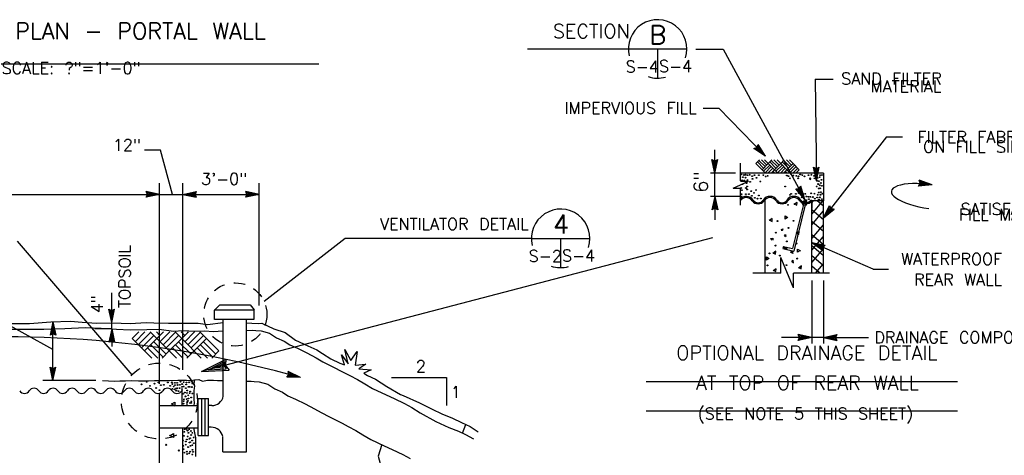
# Model space of a CAD drawing. Extents: x -22.3 to 19.7, y -11.8 to 18.2.
# Tile 10 of 20: x -5.5 to 5.1, y -4.6 to 0. Entities that reach past the tile are written whole.
import ezdxf
from ezdxf.enums import TextEntityAlignment as Align

# ---------------------------------------------------------------- set-up
doc = ezdxf.new("R2010")
doc.units = 0
doc.header["$MEASUREMENT"] = 0
doc.linetypes.add('HIDDEN2', pattern=[0.1875, 0.125, -0.0625])
doc.layers.add('01', color=7, linetype='CONTINUOUS')
doc.layers.add('02', color=7, linetype='CONTINUOUS')
doc.styles.add('TXT_SHX', font='txt.shx')

msp = doc.modelspace()

# ---------------------------------------------------------------- linework, layer by layer
at = {"layer": '01', "color": 7, "linetype": 'CONTINUOUS'}
for p, q in [((1.747, -0.27), (2.04, -0.27)), ((2.04, -0.27), (2.914, -1.878)), ((-7.376, -0.426), (-2.286, -0.426)), ((3.027, -0.59), (3.219, -0.59)), ((3.027, -0.59), (3.041, -1.678)), ((1.826, -0.903), (1.996, -0.903)), ((1.996, -0.903), (2.494, -1.415)), ((3.788, -1.209), (3.115, -2.076)), ((3.788, -1.209), (3.959, -1.209)), ((-3.982, -1.353), (-4.151, -1.353)), ((-3.851, -1.824), (-3.982, -1.353)), ((1.952, -1.596), (1.952, -1.348)), ((2.371, -1.333), (2.403, -1.322)), ((2.494, -1.415), (2.371, -1.333)), ((2.388, -1.335), (2.409, -1.328)), ((2.468, -1.388), (2.388, -1.335)), ((2.403, -1.322), (2.416, -1.29)), ((2.405, -1.337), (2.415, -1.333)), ((2.443, -1.363), (2.405, -1.337)), ((2.409, -1.328), (2.417, -1.307)), ((2.415, -1.333), (2.418, -1.324)), ((2.494, -1.415), (2.416, -1.29)), ((2.468, -1.388), (2.417, -1.307)), ((2.443, -1.363), (2.418, -1.324)), ((1.952, -1.596), (1.921, -1.452)), ((1.921, -1.452), (1.952, -1.466)), ((1.952, -1.559), (1.932, -1.465)), ((1.932, -1.465), (1.952, -1.474)), ((1.952, -1.596), (1.983, -1.452)), ((1.952, -1.466), (1.983, -1.452)), ((1.952, -1.559), (1.972, -1.465)), ((1.952, -1.474), (1.972, -1.465)), ((2.429, -1.455), (2.391, -1.494)), ((2.424, -1.461), (2.49, -1.527)), ((2.452, -1.455), (2.507, -1.51)), ((2.485, -1.455), (2.59, -1.56)), ((2.562, -1.455), (2.523, -1.494)), ((2.556, -1.461), (2.623, -1.527)), ((2.584, -1.455), (2.64, -1.51)), ((2.618, -1.455), (2.657, -1.494)), ((2.695, -1.455), (2.657, -1.494)), ((2.69, -1.461), (2.756, -1.527)), ((2.718, -1.455), (2.773, -1.51)), ((2.751, -1.455), (2.789, -1.494)), ((1.952, -1.523), (1.942, -1.478)), ((1.942, -1.478), (1.952, -1.482)), ((1.952, -1.523), (1.961, -1.478)), ((1.952, -1.482), (1.961, -1.478)), ((2.225, -1.68), (2.225, -1.491)), ((2.391, -1.494), (2.457, -1.56)), ((2.407, -1.477), (2.474, -1.543)), ((2.523, -1.494), (2.457, -1.56)), ((2.457, -1.56), (2.493, -1.596)), ((2.54, -1.51), (2.474, -1.577)), ((2.556, -1.527), (2.49, -1.593)), ((2.573, -1.543), (2.521, -1.596)), ((2.54, -1.477), (2.606, -1.543)), ((2.59, -1.56), (2.554, -1.596)), ((2.59, -1.56), (2.554, -1.596)), ((2.573, -1.577), (2.592, -1.596)), ((2.657, -1.494), (2.59, -1.56)), ((2.59, -1.56), (2.626, -1.596)), ((2.673, -1.51), (2.606, -1.577)), ((2.69, -1.527), (2.623, -1.593)), ((2.706, -1.543), (2.654, -1.596)), ((2.657, -1.494), (2.723, -1.56)), ((2.673, -1.477), (2.739, -1.543)), ((2.723, -1.56), (2.687, -1.596)), ((2.723, -1.56), (2.687, -1.596)), ((2.706, -1.577), (2.725, -1.596)), ((2.789, -1.494), (2.723, -1.56)), ((2.723, -1.56), (2.758, -1.596)), ((2.806, -1.51), (2.739, -1.577)), ((2.822, -1.527), (2.756, -1.593)), ((2.839, -1.543), (2.787, -1.596)), ((2.789, -1.494), (2.855, -1.56)), ((2.855, -1.56), (2.82, -1.596)), ((3.041, -1.678), (3.008, -1.534)), ((3.008, -1.534), (3.039, -1.548)), ((3.041, -1.641), (3.019, -1.547)), ((3.019, -1.547), (3.039, -1.556)), ((3.04, -1.605), (3.029, -1.56)), ((3.029, -1.56), (3.04, -1.564)), ((3.039, -1.548), (3.07, -1.534)), ((3.039, -1.556), (3.059, -1.547)), ((3.04, -1.605), (3.048, -1.56)), ((3.04, -1.564), (3.048, -1.56)), ((3.041, -1.678), (3.07, -1.534)), ((3.041, -1.641), (3.059, -1.547)), ((2.175, -1.596), (1.904, -1.596)), ((1.952, -1.846), (1.952, -1.596)), ((2.149, -1.757), (2.314, -1.682)), ((3.115, -1.596), (2.225, -1.596)), ((2.225, -1.682), (2.314, -1.682)), ((2.556, -1.593), (2.559, -1.596)), ((2.69, -1.593), (2.692, -1.596)), ((3.115, -1.596), (3.115, -1.892)), ((4.279, -1.721), (4.139, -1.674)), ((4.15, -1.706), (4.139, -1.674)), ((4.242, -1.717), (4.151, -1.686)), ((4.158, -1.707), (4.151, -1.686)), ((-3.991, -3.851), (-3.991, -1.704)), ((-3.741, -3.703), (-3.741, -1.704)), ((-2.925, -3.014), (-2.925, -1.704)), ((2.149, -1.757), (2.225, -1.757)), ((2.225, -1.94), (2.225, -1.757)), ((2.818, -1.766), (2.852, -1.764)), ((2.914, -1.878), (2.818, -1.766)), ((2.834, -1.772), (2.856, -1.771)), ((2.896, -1.845), (2.834, -1.772)), ((2.849, -1.779), (2.86, -1.778)), ((2.879, -1.814), (2.849, -1.779)), ((2.852, -1.764), (2.872, -1.737)), ((2.856, -1.771), (2.869, -1.753)), ((2.86, -1.778), (2.866, -1.77)), ((2.879, -1.814), (2.866, -1.77)), ((2.896, -1.845), (2.869, -1.753)), ((2.914, -1.878), (2.872, -1.737)), ((4.132, -1.736), (4.15, -1.706)), ((4.279, -1.721), (4.132, -1.736)), ((4.147, -1.726), (4.158, -1.707)), ((4.242, -1.717), (4.147, -1.726)), ((4.161, -1.718), (4.166, -1.708)), ((4.206, -1.713), (4.161, -1.718)), ((4.206, -1.713), (4.163, -1.699)), ((4.166, -1.708), (4.163, -1.699)), ((-8.415, -1.824), (-3.991, -1.824)), ((-3.991, -1.824), (-4.135, -1.793)), ((-4.121, -1.824), (-4.135, -1.793)), ((-3.991, -1.824), (-4.135, -1.855)), ((-4.135, -1.855), (-4.121, -1.824)), ((-4.028, -1.824), (-4.122, -1.804)), ((-4.113, -1.824), (-4.122, -1.804)), ((-4.028, -1.824), (-4.122, -1.844)), ((-4.122, -1.844), (-4.113, -1.824)), ((-4.064, -1.824), (-4.109, -1.815)), ((-4.105, -1.824), (-4.109, -1.815)), ((-4.064, -1.824), (-4.109, -1.834)), ((-4.109, -1.834), (-4.105, -1.824)), ((-3.991, -1.824), (-3.741, -1.824)), ((-3.741, -1.824), (-3.597, -1.793)), ((-3.741, -1.824), (-2.925, -1.824)), ((-3.741, -1.824), (-3.597, -1.855)), ((-3.704, -1.824), (-3.61, -1.804)), ((-3.704, -1.824), (-3.61, -1.844)), ((-3.668, -1.824), (-3.623, -1.814)), ((-3.668, -1.824), (-3.623, -1.833)), ((-3.623, -1.814), (-3.627, -1.824)), ((-3.627, -1.824), (-3.623, -1.833)), ((-3.61, -1.804), (-3.619, -1.824)), ((-3.619, -1.824), (-3.61, -1.844)), ((-3.597, -1.793), (-3.611, -1.824)), ((-3.611, -1.824), (-3.597, -1.855)), ((-2.925, -1.824), (-3.069, -1.793)), ((-3.055, -1.824), (-3.069, -1.793)), ((-2.925, -1.824), (-3.069, -1.855)), ((-3.069, -1.855), (-3.055, -1.824)), ((-2.962, -1.824), (-3.056, -1.804)), ((-3.047, -1.824), (-3.056, -1.804)), ((-2.962, -1.824), (-3.056, -1.844)), ((-3.056, -1.844), (-3.047, -1.824)), ((-2.998, -1.824), (-3.043, -1.815)), ((-3.039, -1.824), (-3.043, -1.815)), ((-2.998, -1.824), (-3.043, -1.834)), ((-3.043, -1.834), (-3.039, -1.824)), ((2.245, -1.846), (1.904, -1.846)), ((1.952, -1.846), (1.921, -1.99)), ((1.952, -1.883), (1.932, -1.977)), ((1.952, -1.846), (1.952, -2.098)), ((1.952, -1.846), (1.983, -1.99)), ((1.952, -1.883), (1.972, -1.977)), ((2.49, -2.668), (2.49, -1.882)), ((2.9, -1.894), (2.898, -1.904)), ((2.9, -1.894), (2.937, -1.903)), ((2.908, -1.897), (2.906, -1.906)), ((2.914, -1.878), (2.91, -1.897)), ((2.91, -1.894), (2.929, -1.899)), ((2.911, -1.891), (2.93, -1.896)), ((2.912, -1.884), (2.931, -1.889)), ((2.912, -1.887), (2.931, -1.892)), ((2.913, -1.88), (2.932, -1.885)), ((2.914, -1.878), (2.933, -1.883)), ((2.933, -1.883), (2.929, -1.901)), ((2.99, -1.892), (2.98, -1.884)), ((2.989, -1.915), (3.007, -1.894)), ((3.115, -1.892), (2.99, -1.892)), ((2.99, -1.892), (2.99, -1.975)), ((2.99, -2.668), (2.99, -1.892)), ((2.992, -2.034), (3.113, -1.891)), ((3.115, -1.949), (3.049, -1.893)), ((3.115, -2.668), (3.115, -1.892)), ((1.952, -1.976), (1.921, -1.99)), ((1.952, -1.968), (1.932, -1.977)), ((1.952, -1.919), (1.943, -1.964)), ((1.952, -1.96), (1.943, -1.964)), ((1.952, -1.919), (1.962, -1.964)), ((1.962, -1.964), (1.952, -1.96)), ((1.972, -1.977), (1.952, -1.968)), ((1.983, -1.99), (1.952, -1.976)), ((2.901, -1.933), (2.785, -2.405)), ((2.92, -1.938), (2.799, -2.431)), ((2.894, -1.92), (2.891, -1.931)), ((2.891, -1.931), (2.928, -1.94)), ((2.894, -1.92), (2.931, -1.929)), ((2.898, -1.904), (2.935, -1.913)), ((2.901, -1.922), (2.898, -1.932)), ((2.924, -1.929), (2.922, -1.939)), ((2.93, -1.901), (2.928, -1.91)), ((2.931, -1.929), (2.928, -1.94)), ((2.937, -1.903), (2.935, -1.913)), ((3.115, -2.098), (2.993, -1.995)), ((3.115, -2.076), (3.179, -1.943)), ((3.115, -2.076), (3.228, -1.981)), ((3.138, -2.047), (3.18, -1.96)), ((3.138, -2.047), (3.211, -1.985)), ((3.16, -2.018), (3.179, -1.977)), ((3.16, -2.018), (3.194, -1.988)), ((3.179, -1.943), (3.195, -1.973)), ((3.179, -1.977), (3.185, -1.986)), ((3.18, -1.96), (3.19, -1.98)), ((3.185, -1.986), (3.194, -1.988)), ((3.19, -1.98), (3.211, -1.985)), ((3.195, -1.973), (3.228, -1.981)), ((2.992, -2.146), (3.113, -2.003)), ((3.115, -2.22), (2.993, -2.117)), ((2.993, -2.294), (3.114, -2.151)), ((1.926, -2.288), (-3.54, -3.719)), ((-2.004, -2.295), (-2.872, -2.969)), ((-0.01, -2.295), (-2.004, -2.295)), ((3.111, -2.36), (2.989, -2.257)), ((2.989, -2.421), (3.11, -2.278)), ((-5.515, -2.326), (-4.286, -3.754)), ((2.686, -2.381), (2.681, -2.402)), ((2.681, -2.402), (2.799, -2.431)), ((2.686, -2.381), (2.785, -2.405)), ((2.989, -2.554), (3.11, -2.411)), ((3.647, -2.625), (2.99, -2.339)), ((2.99, -2.339), (3.134, -2.368)), ((2.99, -2.339), (3.11, -2.425)), ((3.113, -2.479), (2.991, -2.376)), ((3.024, -2.354), (3.118, -2.373)), ((3.024, -2.354), (3.102, -2.41)), ((3.057, -2.368), (3.095, -2.394)), ((3.057, -2.368), (3.102, -2.377)), ((3.102, -2.377), (3.095, -2.385)), ((3.095, -2.385), (3.095, -2.394)), ((3.118, -2.373), (3.102, -2.388)), ((3.102, -2.388), (3.102, -2.41)), ((3.134, -2.368), (3.109, -2.391)), ((3.109, -2.391), (3.11, -2.425)), ((2.657, -2.668), (2.657, -2.5)), ((2.794, -2.825), (2.657, -2.5)), ((3.113, -2.586), (2.991, -2.483)), ((3.073, -2.665), (2.989, -2.594)), ((3.028, -2.668), (3.114, -2.566)), ((3.647, -2.625), (3.81, -2.625)), ((2.657, -2.668), (2.357, -2.668)), ((2.794, -2.825), (2.794, -2.668)), ((3.181, -2.668), (2.794, -2.668)), ((2.99, -2.745), (2.99, -3.42)), ((3.115, -2.745), (3.115, -3.42)), ((-4.502, -3.197), (-4.502, -2.877)), ((-4.502, -3.197), (-4.533, -3.053)), ((-4.533, -3.053), (-4.502, -3.067)), ((-4.502, -3.197), (-4.471, -3.053)), ((-4.502, -3.067), (-4.471, -3.053)), ((-3.401, -3.063), (-3.344, -3.007)), ((-3.348, -3.007), (-3.021, -3.007)), ((-3.021, -3.007), (-2.977, -3.058)), ((-5.132, -3.483), (-5.808, -3.11)), ((-4.502, -3.16), (-4.522, -3.066)), ((-4.522, -3.066), (-4.502, -3.075)), ((-4.502, -3.124), (-4.512, -3.079)), ((-4.512, -3.079), (-4.502, -3.083)), ((-4.502, -3.16), (-4.482, -3.066)), ((-4.502, -3.075), (-4.482, -3.066)), ((-4.502, -3.124), (-4.493, -3.079)), ((-4.502, -3.083), (-4.493, -3.079)), ((-3.405, -3.058), (-2.977, -3.058)), ((-3.402, -3.159), (-2.977, -3.159)), ((-3.401, -3.164), (-3.401, -3.063)), ((-3.061, -4.578), (-3.061, -3.159)), ((-2.977, -3.159), (-2.977, -3.058)), ((-5.132, -3.187), (-5.163, -3.331)), ((-5.132, -3.224), (-5.152, -3.318)), ((-5.132, -3.26), (-5.141, -3.305)), ((-5.132, -3.816), (-5.132, -3.187)), ((-5.132, -3.187), (-5.101, -3.331)), ((-5.132, -3.224), (-5.112, -3.318)), ((-5.132, -3.26), (-5.122, -3.305)), ((-4.502, -3.263), (-4.684, -3.263)), ((-4.502, -3.263), (-4.533, -3.407)), ((-4.502, -3.263), (-4.502, -3.197)), ((-4.502, -3.263), (-4.502, -3.451)), ((-4.502, -3.263), (-4.471, -3.407)), ((-3.309, -3.985), (-3.309, -3.162)), ((-5.132, -3.317), (-5.163, -3.331)), ((-5.132, -3.309), (-5.152, -3.318)), ((-5.132, -3.301), (-5.141, -3.305)), ((-5.122, -3.305), (-5.132, -3.301)), ((-5.112, -3.318), (-5.132, -3.309)), ((-5.101, -3.331), (-5.132, -3.317)), ((-4.502, -3.3), (-4.522, -3.394)), ((-4.502, -3.336), (-4.511, -3.381)), ((-4.502, -3.3), (-4.482, -3.394)), ((-4.502, -3.336), (-4.492, -3.381)), ((-4.284, -3.367), (-4.213, -3.296)), ((-4.151, -3.5), (-4.284, -3.367)), ((-4.251, -3.401), (-4.147, -3.296)), ((-4.218, -3.434), (-4.085, -3.3)), ((-4.185, -3.467), (-4.052, -3.334)), ((-4.151, -3.5), (-4.019, -3.367)), ((-4.019, -3.367), (-4.09, -3.296)), ((-3.986, -3.334), (-4.024, -3.296)), ((-4.019, -3.367), (-3.948, -3.296)), ((-4.019, -3.367), (-3.948, -3.296)), ((-3.886, -3.5), (-4.019, -3.367)), ((-3.986, -3.401), (-3.881, -3.296)), ((-3.953, -3.3), (-3.957, -3.296)), ((-3.953, -3.434), (-3.82, -3.3)), ((-3.919, -3.467), (-3.787, -3.334)), ((-3.886, -3.5), (-3.753, -3.367)), ((-3.753, -3.367), (-3.825, -3.296)), ((-3.72, -3.334), (-3.758, -3.296)), ((-3.753, -3.367), (-3.682, -3.296)), ((-3.753, -3.367), (-3.682, -3.296)), ((-3.544, -3.577), (-3.753, -3.367)), ((-3.72, -3.401), (-3.615, -3.296)), ((-3.687, -3.3), (-3.691, -3.296)), ((-3.687, -3.434), (-3.554, -3.3)), ((-3.653, -3.467), (-3.521, -3.334)), ((-3.62, -3.5), (-3.488, -3.367)), ((-3.488, -3.367), (-3.559, -3.296)), ((-3.355, -3.5), (-3.488, -3.367)), ((2.989, -3.356), (2.664, -3.356)), ((2.989, -3.356), (2.845, -3.325)), ((2.859, -3.356), (2.845, -3.325)), ((2.989, -3.356), (2.845, -3.387)), ((2.845, -3.387), (2.859, -3.356)), ((2.952, -3.356), (2.858, -3.336)), ((2.867, -3.356), (2.858, -3.336)), ((2.952, -3.356), (2.858, -3.376)), ((2.858, -3.376), (2.867, -3.356)), ((2.916, -3.356), (2.871, -3.347)), ((2.875, -3.356), (2.871, -3.347)), ((2.916, -3.356), (2.871, -3.366)), ((2.871, -3.366), (2.875, -3.356)), ((3.115, -3.356), (2.989, -3.356)), ((3.115, -3.356), (3.259, -3.325)), ((3.115, -3.356), (3.597, -3.356)), ((3.115, -3.356), (3.259, -3.387)), ((3.152, -3.356), (3.246, -3.336)), ((3.152, -3.356), (3.246, -3.376)), ((3.188, -3.356), (3.233, -3.346)), ((3.188, -3.356), (3.233, -3.365)), ((3.233, -3.346), (3.229, -3.356)), ((3.229, -3.356), (3.233, -3.365)), ((3.246, -3.336), (3.237, -3.356)), ((3.237, -3.356), (3.246, -3.376)), ((3.259, -3.325), (3.245, -3.356)), ((3.245, -3.356), (3.259, -3.387)), ((-4.502, -3.393), (-4.533, -3.407)), ((-4.502, -3.385), (-4.522, -3.394)), ((-4.502, -3.377), (-4.511, -3.381)), ((-4.492, -3.381), (-4.502, -3.377)), ((-4.482, -3.394), (-4.502, -3.385)), ((-4.471, -3.407), (-4.502, -3.393)), ((-4.009, -3.577), (-4.118, -3.467)), ((-3.953, -3.566), (-4.085, -3.434)), ((-3.919, -3.533), (-4.052, -3.401)), ((-3.742, -3.577), (-3.853, -3.467)), ((-3.686, -3.566), (-3.82, -3.434)), ((-3.653, -3.533), (-3.787, -3.401)), ((-3.477, -3.577), (-3.587, -3.467)), ((-3.421, -3.566), (-3.554, -3.434)), ((-3.388, -3.533), (-3.521, -3.401)), ((-4.075, -3.577), (-4.151, -3.5)), ((-3.963, -3.577), (-3.886, -3.5)), ((-3.81, -3.577), (-3.886, -3.5)), ((-3.697, -3.577), (-3.62, -3.5)), ((-3.432, -3.577), (-3.355, -3.5)), ((-5.132, -3.816), (-5.163, -3.672)), ((-5.163, -3.672), (-5.132, -3.686)), ((-5.132, -3.779), (-5.152, -3.685)), ((-5.152, -3.685), (-5.132, -3.694)), ((-5.132, -3.816), (-5.101, -3.672)), ((-5.132, -3.686), (-5.101, -3.672)), ((-5.132, -3.779), (-5.112, -3.685)), ((-5.132, -3.694), (-5.112, -3.685)), ((-3.54, -3.719), (-3.277, -3.586)), ((-3.468, -3.7), (-3.297, -3.614)), ((-3.399, -3.682), (-3.317, -3.64)), ((-3.399, -3.682), (-3.307, -3.677)), ((-3.317, -3.64), (-3.319, -3.661)), ((-3.319, -3.661), (-3.307, -3.677)), ((-3.297, -3.614), (-3.304, -3.657)), ((-3.304, -3.657), (-3.276, -3.691)), ((-3.277, -3.586), (-3.288, -3.653)), ((-3.288, -3.653), (-3.246, -3.706)), ((-5.132, -3.743), (-5.142, -3.698)), ((-5.142, -3.698), (-5.132, -3.702)), ((-5.132, -3.743), (-5.123, -3.698)), ((-5.132, -3.702), (-5.123, -3.698)), ((-3.54, -3.719), (-3.246, -3.706)), ((-3.468, -3.7), (-3.276, -3.691)), ((-2.628, -3.781), (-2.607, -3.754)), ((-2.481, -3.785), (-2.628, -3.781)), ((-2.481, -3.785), (-2.613, -3.721)), ((-2.607, -3.754), (-2.613, -3.721)), ((-2.613, -3.773), (-2.599, -3.756)), ((-2.517, -3.776), (-2.613, -3.773)), ((-2.517, -3.776), (-2.603, -3.734)), ((-2.599, -3.756), (-2.603, -3.734)), ((-2.598, -3.767), (-2.592, -3.758)), ((-2.552, -3.768), (-2.598, -3.767)), ((-2.552, -3.768), (-2.593, -3.748)), ((-2.592, -3.758), (-2.593, -3.748)), ((-1.509, -3.785), (-0.921, -3.785)), ((-0.921, -3.785), (-0.921, -4.083)), ((-4.673, -3.816), (-5.24, -3.816)), ((1.217, -3.828), (4.548, -3.828)), ((-3.991, -7.932), (-3.991, -3.954)), ((-3.75, -4.082), (-3.75, -3.919)), ((-3.991, -4.082), (-3.579, -4.082)), ((-3.579, -4.404), (-3.579, -4.008)), ((-3.579, -4.008), (-3.465, -4.008)), ((-3.537, -4.404), (-3.537, -4.008)), ((-3.504, -4.404), (-3.504, -4.008)), ((-3.465, -4.404), (-3.465, -4.008)), ((-3.432, -4.085), (-3.465, -4.085)), ((1.217, -4.139), (4.548, -4.139)), ((-3.437, -4.317), (-3.465, -4.317)), ((-0.748, -4.379), (-0.711, -4.287)), ((-3.991, -4.322), (-3.579, -4.322)), ((-3.741, -7.932), (-3.741, -4.322)), ((-3.579, -4.404), (-3.465, -4.404)), ((-3.314, -4.578), (-3.314, -4.417)), ((-3.314, -4.578), (-3.061, -4.578))]:
    msp.add_line(p, q, dxfattribs=at)
for points in [[(-5.581, -3.206), (-5.382, -3.205), (-5.153, -3.187), (-4.943, -3.182), (-4.819, -3.19), (-4.662, -3.201), (-4.496, -3.198), (-4.304, -3.206), (-4.134, -3.194), (-4.053, -3.199), (-3.896, -3.201), (-3.719, -3.204), (-3.578, -3.204), (-3.476, -3.217), (-3.309, -3.196)], [(-5.571, -3.265), (-5.417, -3.266), (-5.229, -3.266), (-5.006, -3.259), (-4.786, -3.25), (-4.616, -3.255), (-4.451, -3.266), (-4.304, -3.273), (-4.125, -3.271), (-3.995, -3.265), (-3.843, -3.288), (-3.738, -3.281), (-3.614, -3.289), (-3.509, -3.285), (-3.412, -3.291), (-3.314, -3.286)], [(-3.06, -3.2), (-3.002, -3.202), (-2.935, -3.207), (-2.896, -3.201), (-2.769, -3.263), (-2.645, -3.304), (-2.537, -3.386), (-2.404, -3.445), (-2.309, -3.486), (-2.245, -3.526), (-2.159, -3.583), (-2.061, -3.63), (-2.01, -3.65), (-2.01, -3.649), (-2.043, -3.543), (-1.973, -3.637), (-2.008, -3.484), (-1.945, -3.603), (-1.874, -3.507), (-1.896, -3.651), (-1.783, -3.64), (-1.858, -3.69), (-1.725, -3.703), (-1.804, -3.739), (-1.764, -3.764), (-1.679, -3.803), (-1.56, -3.879), (-1.411, -3.965), (-1.383, -3.975), (-1.21, -4.056), (-1.072, -4.122), (-0.971, -4.172), (-0.854, -4.219), (-0.759, -4.265), (-0.666, -4.308), (-0.582, -4.364)], [(-3.067, -3.281), (-2.992, -3.277), (-2.959, -3.281), (-2.904, -3.284), (-2.813, -3.311), (-2.738, -3.359), (-2.657, -3.394), (-2.597, -3.436), (-2.515, -3.471), (-2.413, -3.519), (-2.315, -3.575), (-2.242, -3.615), (-2.152, -3.661), (-2.019, -3.729), (-1.953, -3.764), (-1.871, -3.805), (-1.795, -3.852), (-1.711, -3.903), (-1.566, -3.969), (-1.481, -4.008), (-1.369, -4.063), (-1.289, -4.106), (-1.202, -4.163), (-1.034, -4.255), (-0.896, -4.32), (-0.791, -4.359), (-0.716, -4.393), (-0.631, -4.439)], [(-4.602, -3.816), (-4.538, -3.819), (-4.472, -3.824), (-4.415, -3.819), (-4.356, -3.819), (-4.292, -3.816), (-4.217, -3.821), (-4.173, -3.821), (-4.109, -3.821), (-4.045, -3.816), (-3.966, -3.816), (-3.885, -3.816), (-3.796, -3.814), (-3.703, -3.814), (-3.657, -3.816), (-3.618, -3.81), (-3.623, -3.848), (-3.618, -3.874), (-3.619, -3.901), (-3.623, -3.922), (-3.623, -3.97), (-3.623, -4.008), (-3.625, -4.018), (-3.619, -4.054), (-3.623, -4.082)], [(-3.618, -3.81), (-3.57, -3.804), (-3.531, -3.822), (-3.477, -3.811), (-3.413, -3.811), (-3.371, -3.815), (-3.309, -3.815)], [(-3.057, -3.824), (-3.011, -3.822), (-2.978, -3.826), (-2.923, -3.829), (-2.832, -3.856), (-2.757, -3.904), (-2.676, -3.939), (-2.616, -3.981), (-2.534, -4.016), (-2.432, -4.064), (-2.334, -4.12), (-2.261, -4.16), (-2.171, -4.206), (-2.038, -4.274), (-1.972, -4.309), (-1.89, -4.35), (-1.814, -4.397), (-1.73, -4.448), (-1.585, -4.514), (-1.5, -4.553), (-1.388, -4.608), (-1.308, -4.651)], [(-3.628, -4.322), (-3.607, -4.429), (-3.607, -4.521), (-3.607, -4.628)], [(-1.613, -4.501), (-1.65, -4.627), (-1.63, -4.703), (-1.623, -4.792), (-1.609, -4.93), (-1.609, -5.081), (-1.588, -5.239), (-1.602, -5.411), (-1.602, -5.487), (-1.609, -5.611)]]:
    msp.add_lwpolyline(points, dxfattribs=at)
for centre in [(2.234, -1.612), (2.245, -1.674), (2.251, -1.64), (2.262, -1.617), (2.268, -1.676), (2.279, -1.614), (2.279, -1.646), (2.3, -1.67), (2.302, -1.619), (2.325, -1.614), (2.352, -1.629), (2.353, -1.659), (2.357, -1.657), (2.376, -1.619), (2.399, -1.648), (2.422, -1.619), (2.439, -1.686), (2.471, -1.619), (2.496, -1.634), (2.517, -1.625), (2.722, -1.623), (2.74, -1.629), (2.756, -1.653), (2.767, -1.606), (2.792, -1.623), (2.824, -1.625), (2.843, -1.653), (2.847, -1.631), (2.866, -1.612), (2.888, -1.619), (2.911, -1.631), (2.955, -1.619), (2.972, -1.653), (2.974, -1.663), (2.985, -1.614), (3.014, -1.625), (3.017, -1.653), (3.042, -1.612), (3.046, -1.68), (3.052, -1.648), (3.065, -1.682), (3.074, -1.64), (3.08, -1.619), (3.093, -1.669), (3.099, -1.617), (2.234, -1.756), (2.24, -1.779), (2.249, -1.716), (2.283, -1.756), (2.291, -1.705), (2.297, -1.739), (2.297, -1.771), (2.329, -1.691), (2.342, -1.79), (2.393, -1.777), (2.704, -1.739), (3.042, -1.739), (3.059, -1.714), (3.063, -1.762), (3.074, -1.727), (3.08, -1.76), (3.086, -1.703), (3.097, -1.733), (2.238, -1.822), (2.283, -1.822), (2.317, -1.822), (2.348, -1.839), (2.371, -1.807), (2.38, -1.862), (2.408, -1.87), (2.422, -1.836), (2.445, -1.868), (2.445, -1.868), (2.756, -1.83), (2.769, -1.818), (2.82, -1.818), (2.852, -1.811), (2.877, -1.811), (2.883, -1.83), (2.883, -1.856), (2.898, -1.818), (2.921, -1.818), (2.932, -1.847), (2.955, -1.851), (2.957, -1.875), (2.974, -1.851), (2.983, -1.813), (3.002, -1.853), (3.017, -1.817), (3.023, -1.87), (3.048, -1.858), (3.053, -1.828), (3.063, -1.805), (3.065, -1.879), (3.076, -1.856), (3.082, -1.828), (3.086, -1.801), (3.097, -1.875), (3.105, -1.817), (-4.185, -3.857), (-4.129, -3.831), (-4.093, -3.873), (-4.044, -3.85), (-4.027, -3.896), (-4.002, -3.837), (-3.976, -3.866), (-3.945, -3.863), (-3.903, -3.838), (-3.877, -3.874), (-3.86, -3.835), (-3.854, -3.854), (-3.84, -3.88), (-3.827, -3.84), (-3.825, -3.866), (-3.814, -3.902), (-3.802, -3.84), (-3.802, -3.899), (-3.798, -3.864), (-3.775, -3.897), (-3.773, -3.863), (-3.766, -3.828), (-3.75, -3.883), (-3.749, -3.854), (-3.733, -3.834), (-3.733, -3.88), (-3.71, -3.897), (-3.706, -3.858), (-3.703, -3.837), (-3.683, -3.883), (-3.673, -3.835), (-3.67, -3.883), (-3.645, -3.828), (-3.645, -3.886), (-3.64, -3.847), (-3.992, -3.919), (-3.854, -3.906), (-3.831, -3.91), (-3.812, -3.925), (-3.789, -3.929), (-3.75, -3.909), (-3.739, -3.959), (-3.72, -3.945), (-3.714, -3.986), (-3.697, -3.95), (-3.694, -3.923), (-3.683, -3.975), (-3.668, -3.952), (-3.664, -3.933), (-3.653, -3.998), (-3.64, -3.955), (-3.735, -4.064), (-3.733, -4.038), (-3.729, -4.017), (-3.7, -4.015), (-3.697, -4.067), (-3.694, -4.048), (-3.689, -4.034), (-3.681, -4.009), (-3.664, -4.057), (-3.651, -4.041), (-3.651, -4.055), (-3.729, -4.407), (-3.725, -4.365), (-3.722, -4.334), (-3.705, -4.336), (-3.691, -4.352), (-3.69, -4.415), (-3.682, -4.375), (-3.675, -4.338), (-3.657, -4.356), (-3.653, -4.399), (-3.64, -4.375), (-3.626, -4.426), (-3.74, -4.457), (-3.736, -4.514), (-3.711, -4.502), (-3.709, -4.469), (-3.698, -4.448), (-3.686, -4.527), (-3.684, -4.53), (-3.672, -4.44), (-3.671, -4.479), (-3.664, -4.433), (-3.663, -4.475), (-3.659, -4.514), (-3.641, -4.457), (-3.64, -4.507), (-3.624, -4.487), (-3.734, -4.55), (-3.725, -4.588), (-3.698, -4.577), (-3.695, -4.602), (-3.672, -4.595), (-3.663, -4.577), (-3.64, -4.608), (-3.637, -4.557), (-3.632, -4.579)]:
    msp.add_circle(centre, 0.0043, dxfattribs=at)
at = {"layer": '01', "color": 7, "linetype": 'HIDDEN2'}
for centre, radius in [((-3.18, -3.109), 0.338), ((-3.992, -4.036), 0.407)]:
    msp.add_circle(centre, radius, dxfattribs=at)
at = {"layer": '01', "color": 7, "linetype": 'CONTINUOUS'}
for centre, radius, start, end in [((2.288, -1.935), 0.0895, 34.0772, 138.889), ((2.288, -1.935), 0.077, 34.0772, 145.9228), ((2.416, -1.849), 0.077, 214.0772, 325.9228), ((2.416, -1.849), 0.0645, 214.0772, 325.9228), ((2.543, -1.935), 0.0895, 34.0772, 145.9228), ((2.543, -1.935), 0.077, 34.0772, 145.9228), ((2.671, -1.849), 0.077, 214.0772, 325.9228), ((2.671, -1.849), 0.0645, 214.0772, 325.9228), ((2.798, -1.935), 0.0895, 34.0772, 145.9228), ((2.798, -1.935), 0.077, 34.0772, 145.9228), ((2.926, -1.849), 0.077, 214.0772, 325.9228), ((2.926, -1.849), 0.0645, 214.0772, 325.9228), ((-5.653, -15.079), 11.731, 74.3155, 96.0712), ((-5.436, -3.892), 0.0616, 214.0772, 325.9228), ((-5.334, -3.961), 0.0616, 34.0772, 145.9228), ((-5.232, -3.892), 0.0616, 214.0772, 325.9228), ((-5.13, -3.961), 0.0616, 34.0772, 145.9228), ((-5.028, -3.892), 0.0616, 214.0772, 325.9228), ((-4.926, -3.961), 0.0616, 34.0772, 145.9228), ((-4.824, -3.892), 0.0616, 214.0772, 325.9228), ((-4.722, -3.961), 0.0616, 34.0772, 145.9228), ((-4.62, -3.892), 0.0616, 214.0772, 325.9228), ((-4.518, -3.961), 0.0616, 34.0772, 145.9228), ((-4.416, -3.892), 0.0616, 214.0772, 325.9228), ((-4.314, -3.961), 0.0616, 34.0772, 145.9228), ((-4.212, -3.892), 0.0616, 214.0772, 325.9228), ((-4.11, -3.961), 0.0616, 34.0772, 145.9228), ((-4.008, -3.892), 0.0616, 214.0772, 325.9228), ((-3.906, -3.961), 0.0616, 34.0772, 145.9228), ((-3.804, -3.892), 0.0616, 214.0772, 325.9228), ((-3.702, -3.961), 0.0616, 135.3351, 145.9228), ((-3.432, -3.959), 0.126, 270.006, 348.2168), ((-3.437, -4.442), 0.126, 11.7832, 89.994)]:
    msp.add_arc(centre, radius, start, end, dxfattribs=at)
msp.add_ellipse((4.261, -1.849), major_axis=(0.419, -0.059), ratio=0.30562, start_param=1.570796, end_param=4.712389, dxfattribs=at)
at = {"layer": '02', "color": 7, "linetype": 'CONTINUOUS'}
for p, q in [((-0.052, -0.268), (1.028, -0.268)), ((1.028, -0.268), (1.652, -0.268)), ((1.34, -0.268), (1.34, -0.58)), ((-0.01, -2.295), (0.614, -2.295)), ((0.302, -2.295), (0.302, -2.607)), ((2.567, -2.315), (2.552, -2.298))]:
    msp.add_line(p, q, dxfattribs=at)
for points in [[(2.799, -1.926), (2.829, -1.941), (2.832, -1.91), (2.799, -1.934)], [(2.534, -2.098), (2.564, -2.113), (2.567, -2.082), (2.534, -2.105)], [(2.729, -2.073), (2.703, -2.088), (2.703, -2.055), (2.734, -2.073)], [(2.67, -2.216), (2.665, -2.201), (2.681, -2.194), (2.673, -2.216)], [(2.549, -2.298), (2.572, -2.292), (2.572, -2.315)], [(2.708, -2.277), (2.696, -2.267), (2.708, -2.254), (2.711, -2.274)], [(2.822, -2.237), (2.852, -2.252), (2.855, -2.221), (2.822, -2.244)], [(2.862, -2.429), (2.837, -2.444), (2.837, -2.411), (2.868, -2.429)], [(2.529, -2.512), (2.504, -2.527), (2.504, -2.494), (2.534, -2.512)], [(2.572, -2.449), (2.602, -2.464), (2.605, -2.433), (2.572, -2.457)], [(2.787, -2.555), (2.777, -2.54), (2.787, -2.527), (2.792, -2.562)], [(2.575, -2.636), (2.605, -2.651), (2.608, -2.62), (2.575, -2.643)], [(2.847, -2.606), (2.877, -2.621), (2.88, -2.59), (2.847, -2.613)], [(-3.86, -4.066), (-3.826, -4.046), (-3.826, -4.09), (-3.867, -4.066)], [(-3.876, -4.403), (-3.842, -4.383), (-3.842, -4.427), (-3.883, -4.403)]]:
    msp.add_lwpolyline(points, dxfattribs=at)
for points in [[(2.722, -2.412), (2.696, -2.397), (2.714, -2.388)], [(2.787, -2.457), (2.761, -2.442), (2.779, -2.433)]]:
    msp.add_lwpolyline(points, close=True, dxfattribs=at)
for centre, radius in [((2.735, -1.936), 0.00488), ((2.622, -2.11), 0.00488), ((2.794, -2.107), 0.00488), ((2.741, -2.183), 0.00488), ((2.605, -2.234), 0.00488), ((2.602, -2.373), 0.00488), ((2.723, -2.327), 0.00488), ((2.827, -2.35), 0.00488), ((2.537, -2.456), 0.00488), ((2.648, -2.479), 0.00488), ((2.834, -2.512), 0.00488), ((2.516, -2.584), 0.00488), ((2.718, -2.582), 0.00488), ((-3.92, -4.504), 0.0065), ((-3.785, -4.565), 0.0065)]:
    msp.add_circle(centre, radius, dxfattribs=at)
for centre, start, end in [((1.34, -0.268), 341.9698, 193.8121), ((1.34, -0.268), 251.0405, 285.7467), ((0.302, -2.295), 341.9698, 193.8121), ((0.302, -2.295), 251.0405, 285.7467)]:
    msp.add_arc(centre, 0.313, start, end, dxfattribs=at)

# ---------------------------------------------------------------- texts
at = {"layer": '01', "color": 7, "linetype": 'CONTINUOUS', "style": 'TXT_SHX'}
for s, height, p in [('PARTIAL PLAN - PORTAL WALL', 0.175, (-4.719, -0.164)), ('SCALE: ?"=1\'-0"', 0.125, (-4.938, -0.536)), ('MATERIAL', 0.125, (3.997, -0.732)), ('IMPERVIOUS FILL', 0.125, (1.05, -0.963)), ('FILTER FABRIC', 0.125, (4.727, -1.273)), ('ON FILL SIDE', 0.125, (4.753, -1.378)), ('3\'-0"', 0.125, (-3.3, -1.721)), ('SATISFACTORY', 0.125, (5.162, -2.045)), ('FILL MATERIAL', 0.125, (5.156, -2.103)), ('WATERPROOF', 0.125, (4.486, -2.578)), ('REAR WALL', 0.125, (4.555, -2.798)), ('OPTIONAL DRAINAGE DETAIL', 0.15, (2.936, -3.595)), ('2', 0.125, (-1.193, -3.725)), ('AT TOP OF REAR WALL', 0.15, (2.943, -3.917)), ('1', 0.125, (-0.821, -4.001)), ('(SEE NOTE 5 THIS SHEET)', 0.125, (2.921, -4.233))]:
    msp.add_text(s, height=height, dxfattribs=at).set_placement(p, align=Align.CENTER)
for s, height, p in [('SECTION', 0.15, (1.042, -0.152)), ('12"', 0.125, (-4.19, -1.359)), ('VENTILATOR DETAIL', 0.125, (-0.041, -2.204))]:
    msp.add_text(s, height=height, dxfattribs=at).set_placement(p, align=Align.RIGHT)
for s, p in [('SAND FILTER', (3.304, -0.647)), ('DRAINAGE COMPOSITE', (3.66, -3.418))]:
    msp.add_text(s, height=0.125, dxfattribs=at).set_placement(p)
msp.add_text('6"', height=0.15, rotation=90, dxfattribs=at).set_placement((1.877, -1.691), align=Align.CENTER)
for s, p in [('TOPSOIL', (-4.302, -3.04)), ('4"', (-4.596, -3.094))]:
    msp.add_text(s, height=0.125, rotation=90, dxfattribs=at).set_placement(p)
at = {"layer": '02', "color": 7, "linetype": 'CONTINUOUS', "style": 'TXT_SHX'}
for s, height, p in [('B', 0.2, (1.341, -0.217)), ('S-4', 0.125, (1.176, -0.519)), ('S-4', 0.125, (1.532, -0.515)), ('4', 0.2, (0.307, -2.244)), ('S-2', 0.125, (0.138, -2.546)), ('S-4', 0.125, (0.494, -2.542))]:
    msp.add_text(s, height=height, dxfattribs=at).set_placement(p, align=Align.CENTER)

doc.saveas('drawing.dxf')
